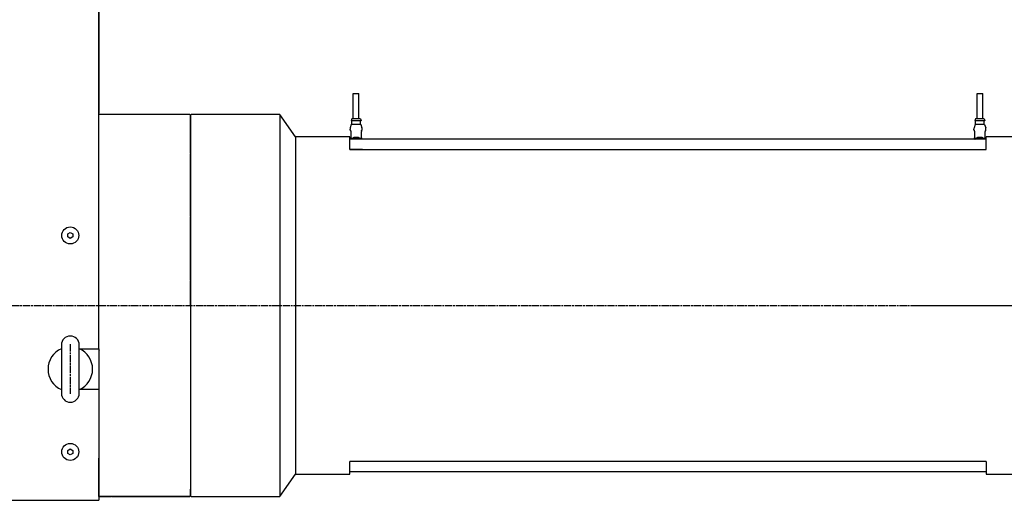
# Model space of a CAD drawing. Header units: millimetres. Extents: x 0 to 3370, y -35 to 2376.
# Tile 3 of 24: x 785 to 1558, y 832 to 1209. Entities that reach past the tile are written whole.
import ezdxf

# ---------------------------------------------------------------- set-up
doc = ezdxf.new("R2010")
doc.units = ezdxf.units.MM
doc.linetypes.add('CENTER', pattern=[2, 1.25, -0.25, 0.25, -0.25])
doc.linetypes.add('CHAIN', pattern=[0.3543, 0.2362, -0.0295, 0.0591, -0.0295])
doc.layers.add('1', color=1, linetype='CENTER')
doc.layers.add('ATA-CENTER', color=133, linetype='CENTER')
doc.styles.get("Standard").update_dxf_attribs({"font": 'gulim.ttc'})
doc.dimstyles.new('ata_L2', dxfattribs={"dimtxt": 18, "dimasz": 18, "dimexe": 9, "dimexo": 9, "dimgap": 9, "dimtad": 0, "dimtih": 1, "dimtoh": 1, "dimdec": 6, "dimdsep": 46, "dimtxsty": 'Standard', "dimcen": 0, "dimclrd": 252, "dimclre": 252, "dimclrt": 4, "dimadec": 6, "dimazin": 2, "dimtfac": 1, "dimtdec": 6, "dimtofl": 0, "dimtmove": 0, "dimatfit": 3, "dimfxl": 0, "dimtolj": 1, "dimtzin": 0, "dimlwd": 0, "dimlwe": 0, "dimarcsym": 0})

# ---------------------------------------------------------------- blocks, each defined once
blk = doc.blocks.new('*D8245')
at = {"color": 252, "lineweight": 0}
for p, q in [((677.15, 1486.31), (677.15, 1634.66)), ((1744.15, 1140.81), (1744.15, 1634.66)), ((695.15, 1625.66), (1166.82, 1625.66)), ((1726.15, 1625.66), (1254.48, 1625.66))]:
    blk.add_line(p, q, dxfattribs=at)
at = {"color": 252}
for points in [[(695.15, 1628.66), (695.15, 1622.66), (677.15, 1625.66)], [(1726.15, 1622.66), (1726.15, 1628.66), (1744.15, 1625.66)]]:
    blk.add_solid(points, dxfattribs=at)
at = {"layer": 'Defpoints', "color": 0}
for p in [(1744.15, 1625.66), (677.15, 1477.31), (1744.15, 1131.81)]:
    blk.add_point(p, dxfattribs=at)
at = {"color": 4, "insert": (1210.65, 1625.66), "char_height": 18, "attachment_point": 5}
blk.add_mtext('\\A1;(1067)', dxfattribs=at)

msp = doc.modelspace()

# ---------------------------------------------------------------- linework, layer by layer
for p, q in [((847.1527826, 1407.312701), (847.1527826, 1135.812701)), ((847.1527826, 950.812701), (847.1527826, 1253.812701)), ((1046.9027826, 1131.362701), (1046.9027826, 1151.362701)), ((1046.9027826, 1151.362701), (1051.4027826, 1151.362701)), ((1051.4027826, 1131.362701), (1051.4027826, 1151.362701)), ((1536.9027826, 1131.362701), (1536.9027826, 1151.362701)), ((1536.9027826, 1151.362701), (1541.4027826, 1151.362701)), ((1541.4027826, 1131.362701), (1541.4027826, 1151.362701)), ((918.6527826, 1134.812701), (847.6527826, 1134.812701)), ((918.6527826, 1134.812701), (919.1527826, 1134.312701)), ((919.6527826, 1134.812701), (919.1527826, 1134.312701)), ((919.1527826, 1134.312701), (919.1527826, 1104.812701)), ((919.1527826, 1134.312701), (919.1527826, 835.312701)), ((989.1527826, 1134.812701), (919.6527826, 1134.812701)), ((1001.6527826, 1117.312701), (989.1527826, 1134.812701)), ((989.1527826, 1134.812701), (989.1527826, 834.812701)), ((1045.8027826, 1131.362701), (1045.3027826, 1129.862701)), ((1053.0027826, 1129.862701), (1045.3027826, 1129.862701)), ((1052.5027826, 1131.362701), (1045.8027826, 1131.362701)), ((1045.8027826, 1127.262701), (1045.8027826, 1129.862701)), ((1052.5027826, 1131.362701), (1053.0027826, 1129.862701)), ((1052.5027826, 1127.262701), (1052.5027826, 1129.862701)), ((1535.8027826, 1131.362701), (1535.3027826, 1129.862701)), ((1543.0027826, 1129.862701), (1535.3027826, 1129.862701)), ((1542.5027826, 1131.362701), (1535.8027826, 1131.362701)), ((1535.8027826, 1127.262701), (1535.8027826, 1129.862701)), ((1542.5027826, 1131.362701), (1543.0027826, 1129.862701)), ((1542.5027826, 1127.262701), (1542.5027826, 1129.862701)), ((1044.4027826, 1123.050707), (1044.4027826, 1123.3830929)), ((1045.4076175, 1126.9250551), (1044.5523102, 1124.3184042)), ((1044.9027826, 1121.4830929), (1044.9027826, 1116.362701)), ((1052.7079162, 1127.062701), (1045.597649, 1127.062701)), ((1052.8979477, 1126.9250551), (1053.753255, 1124.3184042)), ((1053.4027826, 1116.362701), (1053.4027826, 1121.4830929)), ((1053.9027826, 1123.050707), (1053.9027826, 1123.3830929)), ((1534.4027826, 1123.050707), (1534.4027826, 1123.3830929)), ((1535.4076175, 1126.9250551), (1534.5523102, 1124.3184042)), ((1534.9027826, 1121.4830929), (1534.9027826, 1116.362701)), ((1542.7079162, 1127.062701), (1535.597649, 1127.062701)), ((1542.8979477, 1126.9250551), (1543.753255, 1124.3184042)), ((1543.4027826, 1116.362701), (1543.4027826, 1121.4830929)), ((1543.9027826, 1123.050707), (1543.9027826, 1123.3830929)), ((1044.1527826, 1117.312701), (1001.6527826, 1117.312701)), ((1001.6527826, 1117.312701), (1001.6527826, 852.312701)), ((1044.1527826, 1117.312701), (1044.1527826, 1115.312701)), ((1044.1527826, 1107.312701), (1044.1527826, 1117.312701)), ((1044.1527826, 1107.312701), (1044.1527826, 1115.312701)), ((1544.1527826, 1115.312701), (1044.1527826, 1115.312701)), ((1045.1527826, 1115.812701), (1045.1527826, 1115.412701)), ((1045.1527826, 1115.412701), (1045.1527826, 1115.312701)), ((1045.2527826, 1115.412701), (1045.1527826, 1115.412701)), ((1045.8527826, 1115.912701), (1045.2527826, 1115.912701)), ((1045.2527826, 1115.412701), (1045.3527826, 1115.412701)), ((1045.3527826, 1115.312701), (1045.3527826, 1115.412701)), ((1045.3627826, 1115.312701), (1045.3627826, 1115.402701)), ((1052.4527826, 1115.912701), (1045.8527826, 1115.912701)), ((1045.8627826, 1115.902701), (1052.4427826, 1115.902701)), ((1053.0527826, 1115.912701), (1052.4527826, 1115.912701)), ((1052.9427826, 1115.402701), (1052.9427826, 1115.312701)), ((1053.0527826, 1115.412701), (1052.9527826, 1115.412701)), ((1052.9527826, 1115.412701), (1052.9527826, 1115.312701)), ((1053.0527826, 1115.412701), (1053.1527826, 1115.412701)), ((1053.1527826, 1115.412701), (1053.1527826, 1115.812701)), ((1053.1527826, 1115.312701), (1053.1527826, 1115.412701)), ((1535.1527826, 1115.812701), (1535.1527826, 1115.412701)), ((1535.1527826, 1115.412701), (1535.1527826, 1115.312701)), ((1535.2527826, 1115.412701), (1535.1527826, 1115.412701)), ((1535.8527826, 1115.912701), (1535.2527826, 1115.912701)), ((1535.2527826, 1115.412701), (1535.3527826, 1115.412701)), ((1535.3527826, 1115.312701), (1535.3527826, 1115.412701)), ((1535.3627826, 1115.312701), (1535.3627826, 1115.402701)), ((1542.4527826, 1115.912701), (1535.8527826, 1115.912701)), ((1535.8627826, 1115.902701), (1542.4427826, 1115.902701)), ((1543.0527826, 1115.912701), (1542.4527826, 1115.912701)), ((1542.9427826, 1115.402701), (1542.9427826, 1115.312701)), ((1543.0527826, 1115.412701), (1542.9527826, 1115.412701)), ((1542.9527826, 1115.412701), (1542.9527826, 1115.312701)), ((1543.0527826, 1115.412701), (1543.1527826, 1115.412701)), ((1543.1527826, 1115.412701), (1543.1527826, 1115.812701)), ((1543.1527826, 1115.312701), (1543.1527826, 1115.412701)), ((1544.1527826, 1115.312701), (1544.1527826, 1117.312701)), ((1591.6527826, 1117.312701), (1544.1527826, 1117.312701)), ((1544.1527826, 1107.312701), (1544.1527826, 1115.312701)), ((1054.1527826, 1107.312701), (1044.1527826, 1107.312701)), ((1044.1527826, 1107.312701), (1544.1527826, 1107.312701)), ((1054.1527826, 1107.312701), (1534.1527826, 1107.312701)), ((822.6527826, 1040.9674015), (824.6527826, 1042.1221021)), ((822.6527826, 1038.6580005), (822.6527826, 1040.9674015)), ((824.6527826, 1037.5032999), (822.6527826, 1038.6580005)), ((824.6527826, 1042.1221021), (826.6527826, 1040.9674015)), ((826.6527826, 1038.6580005), (824.6527826, 1037.5032999)), ((826.6527826, 1040.9674015), (826.6527826, 1038.6580005)), ((817.6527826, 953.812701), (817.6527826, 915.812701)), ((831.6527826, 915.812701), (831.6527826, 953.812701)), ((831.6527826, 950.812701), (842.1527826, 950.812701)), ((831.6527826, 950.812701), (847.1527826, 950.812701)), ((847.1527826, 950.812701), (847.1527826, 918.812701)), ((847.1527826, 949.312701), (847.6527826, 949.812701)), ((842.1527826, 918.812701), (831.6527826, 918.812701)), ((847.1527826, 918.812701), (831.6527826, 918.812701)), ((847.1527826, 918.812701), (847.1527826, 831.812701)), ((822.6527826, 870.9674015), (824.6527826, 872.1221021)), ((822.6527826, 868.6580005), (822.6527826, 870.9674015)), ((824.6527826, 867.5032999), (822.6527826, 868.6580005)), ((824.6527826, 872.1221021), (826.6527826, 870.9674015)), ((826.6527826, 868.6580005), (824.6527826, 867.5032999)), ((826.6527826, 870.9674015), (826.6527826, 868.6580005)), ((847.1527826, 834.812701), (847.1527826, 864.812701)), ((919.1527826, 864.812701), (919.1527826, 835.312701)), ((1044.1527826, 852.312701), (1044.1527826, 862.312701)), ((1544.1527826, 862.312701), (1044.1527826, 862.312701)), ((1544.1527826, 862.312701), (1544.1527826, 852.312701)), ((989.1527826, 834.812701), (1001.6527826, 852.312701)), ((1001.6527826, 852.312701), (1044.1527826, 852.312701)), ((1044.1527826, 854.312701), (1544.1527826, 854.312701)), ((1544.1527826, 852.312701), (1591.6527826, 852.312701)), ((847.6527826, 834.812701), (847.1527826, 835.312701)), ((919.1527826, 835.312701), (918.6527826, 834.812701)), ((919.1527826, 835.312701), (919.6527826, 834.812701)), ((677.6527826, 831.812701), (847.1527826, 831.812701)), ((918.6527826, 834.812701), (847.6527826, 834.812701)), ((919.6527826, 834.812701), (989.1527826, 834.812701))]:
    msp.add_line(p, q)
for centre in [(824.6527826, 1039.812701), (824.6527826, 869.812701)]:
    msp.add_circle(centre, 6.7)
for centre, radius, start, end in [((1047.4027826, 1123.3830929), 3, 161.8340434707, 180), ((1045.597649, 1126.862701), 0.2, 90, 161.834043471), ((1045.6027826, 1127.262701), 0.2, 270, 0), ((1052.7027826, 1127.262701), 0.2, 180, 270), ((1052.7079162, 1126.862701), 0.2, 18.1659565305, 90), ((1050.9027826, 1123.3830929), 3, 0, 18.1659565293), ((1537.4027826, 1123.3830929), 3, 161.8340434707, 180), ((1535.597649, 1126.862701), 0.2, 90, 161.834043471), ((1535.6027826, 1127.262701), 0.2, 270, 0), ((1542.7027826, 1127.262701), 0.2, 180, 270), ((1542.7079162, 1126.862701), 0.2, 18.1659565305, 90), ((1540.9027826, 1123.3830929), 3, 0, 18.1659565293), ((1045.2527826, 1115.812701), 0.1, 90, 180), ((1045.8527826, 1115.412701), 0.5, 90, 180), ((1045.8627826, 1115.402701), 0.5, 90, 180), ((1049.1527826, 1111.862701), 5, 54.0959314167, 125.9040685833), ((1049.1527826, 1111.862701), 4.7, 59.5082382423, 120.4917617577), ((1049.1527826, 1111.862701), 4.1, 81.0427839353, 98.9572160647), ((1052.4427826, 1115.402701), 0.5, 0, 90), ((1052.4527826, 1115.412701), 0.5, 0, 90), ((1053.0527826, 1115.812701), 0.1, 0, 90), ((1535.2527826, 1115.812701), 0.1, 90, 180), ((1535.8527826, 1115.412701), 0.5, 90, 180), ((1535.8627826, 1115.402701), 0.5, 90, 180), ((1539.1527826, 1111.862701), 5, 54.0959314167, 125.9040685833), ((1539.1527826, 1111.862701), 4.7, 59.5082382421, 120.4917617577), ((1539.1527826, 1111.862701), 4.1, 81.0427839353, 98.9572160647), ((1542.4427826, 1115.402701), 0.5, 0, 90), ((1542.4527826, 1115.412701), 0.5, 0, 90), ((1543.0527826, 1115.812701), 0.1, 0, 90), ((824.6527826, 953.812701), 7, 0, 180), ((824.6527826, 934.812701), 17.5, 113.5781784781, 246.4218215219), ((824.6527826, 934.812701), 17.5, 293.5781784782, 66.4218215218), ((824.6527826, 915.812701), 7, 180, 0)]:
    msp.add_arc(centre, radius, start, end)
for points in [[(1044.4019315, 1123.0507078), (1044.4019111, 1123.0506635), (1044.4019008, 1123.050605), (1044.4019009, 1123.0505324)], [(1044.6368936, 1122.6012859), (1044.6762434, 1122.5234241), (1044.7184938, 1122.4308456), (1044.7573574, 1122.3219956)], [(1044.7897271, 1122.2226546), (1044.7712829, 1122.2817251), (1044.752032, 1122.3370922), (1044.7326376, 1122.3881433)], [(1044.7897271, 1122.2226546), (1044.7716174, 1122.2806539), (1044.7529337, 1122.3344939), (1044.7340625, 1122.3843926)], [(1044.8995337, 1121.6044629), (1044.9016622, 1121.5641608), (1044.9027826, 1121.5236414), (1044.9027826, 1121.4830929)], [(1053.4958534, 1122.155961), (1053.4506581, 1121.9917775), (1053.4163952, 1121.8006967), (1053.4060315, 1121.6044629)], [(1053.7012041, 1122.6710723), (1053.7644149, 1122.7883816), (1053.8185146, 1122.861669), (1053.8457592, 1122.900949)], [(1053.9036337, 1123.0507078), (1053.9036542, 1123.0506635), (1053.9036644, 1123.050605), (1053.9036643, 1123.0505324)], [(1534.4019315, 1123.0507078), (1534.4019111, 1123.0506635), (1534.4019008, 1123.050605), (1534.4019009, 1123.0505324)], [(1534.6368936, 1122.6012859), (1534.6762434, 1122.5234241), (1534.7184938, 1122.4308456), (1534.7573574, 1122.3219956)], [(1534.7897271, 1122.2226546), (1534.7712829, 1122.2817251), (1534.7520288, 1122.3369879), (1534.7326359, 1122.3880437)], [(1534.7897271, 1122.2226546), (1534.7716174, 1122.2806539), (1534.7529337, 1122.3344939), (1534.7340625, 1122.3843926)], [(1534.8995337, 1121.6044629), (1534.9016622, 1121.5641608), (1534.9027826, 1121.5236414), (1534.9027826, 1121.4830929)], [(1543.4958534, 1122.155961), (1543.4506581, 1121.9917775), (1543.4163952, 1121.8006967), (1543.4060315, 1121.6044629)], [(1543.7012041, 1122.6710723), (1543.7644149, 1122.7883816), (1543.8185146, 1122.861669), (1543.8457592, 1122.900949)], [(1543.9036337, 1123.0507078), (1543.9036542, 1123.0506635), (1543.9036644, 1123.050605), (1543.9036643, 1123.0505324)], [(1053.4059232, 1116.2423124), (1053.4038635, 1116.2822781), (1053.4027826, 1116.3224671), (1053.4027826, 1116.362701)], [(1053.6356225, 1115.312701), (1053.596052, 1115.3964063), (1053.555311, 1115.4943938), (1053.5195095, 1115.6077376)], [(1543.4059232, 1116.2423124), (1543.4038635, 1116.2822781), (1543.4027826, 1116.3224671), (1543.4027826, 1116.362701)], [(1543.6356225, 1115.312701), (1543.596052, 1115.3964063), (1543.555311, 1115.4943938), (1543.5195095, 1115.6077376)]]:
    msp.add_open_spline(points, degree=3)
for points, knots in [([(1044.459806, 1122.900949), (1044.4509721, 1122.9136854), (1044.4434536, 1122.9248972), (1044.4331554, 1122.9417175), (1044.4299357, 1122.9469462), (1044.4223, 1122.9619611), (1044.4187789, 1122.9689588), (1044.4116527, 1122.9884477), (1044.4085678, 1122.9983471), (1044.4035894, 1123.0219756), (1044.4019157, 1123.0362152), (1044.4019009, 1123.0505324)], [0, 0, 0, 0, 0.022971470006, 0.022971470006, 0.034367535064, 0.034367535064, 0.040556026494, 0.040556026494, 0.044492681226, 0.044492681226, 0.048992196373, 0.048992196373, 0.048992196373, 0.048992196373]), ([(1044.459806, 1122.900949), (1044.4586507, 1122.9026147), (1044.42992, 1122.9442572), (1044.4346277, 1122.9452239), (1044.4633999, 1122.9031295)], [0.42248596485, 0.42248596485, 0.42248596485, 0.42248596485, 0.42857142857, 0.58042167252, 0.58042167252, 0.58042167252, 0.58042167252]), ([(1044.6368936, 1122.6012859), (1044.5783681, 1122.7170907), (1044.5267922, 1122.8037671), (1044.4810721, 1122.8767052), (1044.4708608, 1122.892214), (1044.4633999, 1122.9031295)], [0, 0, 0, 0, 0.070625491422, 0.070625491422, 0.096970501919, 0.096970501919, 0.096970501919, 0.096970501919]), ([(1044.8995337, 1121.6044629), (1044.8935034, 1121.7186455), (1044.8792323, 1121.8317034), (1044.8394748, 1122.0472811), (1044.8129758, 1122.1514821), (1044.7753074, 1122.2703228), (1044.7664056, 1122.2966533), (1044.7573574, 1122.3219956)], [0, 0, 0, 0, 0.034494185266, 0.034494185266, 0.070853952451, 0.070853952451, 0.081689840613, 0.081689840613, 0.081689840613, 0.081689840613]), ([(1053.4353761, 1121.886717), (1053.4169072, 1121.7733752), (1053.405473, 1121.650937), (1053.4029262, 1121.5137935), (1053.4027826, 1121.4984414), (1053.4027826, 1121.4830929)], [0, 0, 0, 0, 0.036577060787, 0.036577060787, 0.041181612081, 0.041181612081, 0.041181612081, 0.041181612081]), ([(1053.4992647, 1122.1682266), (1053.4795282, 1122.0979586), (1053.4616548, 1122.0221025), (1053.4269201, 1121.8363075), (1053.4121842, 1121.7209625), (1053.4060315, 1121.6044629)], [0.020323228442, 0.020323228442, 0.020323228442, 0.020323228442, 0.046355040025, 0.046355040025, 0.081549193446, 0.081549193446, 0.081549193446, 0.081549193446]), ([(1053.4353761, 1121.886717), (1053.4441688, 1121.9406773), (1053.466495, 1122.0531381), (1053.4970971, 1122.1622111), (1053.5145155, 1122.2184186), (1053.5158381, 1122.2226546)], [0.075641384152, 0.075641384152, 0.075641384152, 0.075641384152, 0.107142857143, 0.142857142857, 0.145784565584, 0.145784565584, 0.145784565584, 0.145784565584]), ([(1053.7012041, 1122.6710723), (1053.6764863, 1122.6251999), (1053.64982, 1122.5715579), (1053.5870918, 1122.4288397), (1053.5500736, 1122.3322994), (1053.5158381, 1122.2226546)], [0, 0, 0, 0, 0.032685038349, 0.032685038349, 0.075239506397, 0.075239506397, 0.075239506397, 0.075239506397]), ([(1053.7829818, 1122.8091991), (1053.7688323, 1122.7854243), (1053.7529579, 1122.7579571), (1053.7150771, 1122.6900109), (1053.6922818, 1122.6480035), (1053.6686717, 1122.6012859)], [0.044478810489, 0.044478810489, 0.044478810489, 0.044478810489, 0.068505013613, 0.068505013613, 0.09699652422, 0.09699652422, 0.09699652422, 0.09699652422]), ([(1053.7821962, 1122.807952), (1053.7624789, 1122.7747774), (1053.7267804, 1122.7122812), (1053.684417, 1122.6324413), (1053.6686717, 1122.6012859)], [0.65581319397, 0.65581319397, 0.65581319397, 0.65581319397, 0.714285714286, 0.74727807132, 0.74727807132, 0.74727807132, 0.74727807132]), ([(1053.9036643, 1123.0505324), (1053.903655, 1123.0415821), (1053.9030212, 1123.0327121), (1053.9008508, 1123.0165559), (1053.8993908, 1123.009134), (1053.8951381, 1122.9919519), (1053.8920388, 1122.983001), (1053.8872555, 1122.9708052), (1053.8853461, 1122.966551), (1053.8812362, 1122.9578184), (1053.8792725, 1122.9540905), (1053.8735387, 1122.9435108), (1053.8704921, 1122.9385215), (1053.8609455, 1122.9231882), (1053.8538497, 1122.9126135), (1053.8457592, 1122.900949)], [0, 0, 0, 0, 0.002812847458, 0.002812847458, 0.005364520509, 0.005364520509, 0.009288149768, 0.009288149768, 0.012472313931, 0.012472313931, 0.017212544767, 0.017212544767, 0.027993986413, 0.027993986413, 0.04903223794, 0.04903223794, 0.04903223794, 0.04903223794]), ([(1534.459806, 1122.900949), (1534.4509721, 1122.9136854), (1534.4434536, 1122.9248972), (1534.4331554, 1122.9417175), (1534.4299357, 1122.9469462), (1534.4223, 1122.9619611), (1534.4187789, 1122.9689588), (1534.4116527, 1122.9884477), (1534.4085678, 1122.9983471), (1534.4035894, 1123.0219756), (1534.4019157, 1123.0362152), (1534.4019009, 1123.0505324)], [0, 0, 0, 0, 0.022971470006, 0.022971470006, 0.034367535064, 0.034367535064, 0.040556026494, 0.040556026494, 0.044492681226, 0.044492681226, 0.048992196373, 0.048992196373, 0.048992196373, 0.048992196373]), ([(1534.459806, 1122.900949), (1534.4586507, 1122.9026147), (1534.42992, 1122.9442572), (1534.4346277, 1122.9452239), (1534.4633999, 1122.9031295)], [0.42248596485, 0.42248596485, 0.42248596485, 0.42248596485, 0.42857142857, 0.58042167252, 0.58042167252, 0.58042167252, 0.58042167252]), ([(1534.6368936, 1122.6012859), (1534.5783681, 1122.7170907), (1534.5267922, 1122.8037671), (1534.4810721, 1122.8767052), (1534.4708608, 1122.892214), (1534.4633999, 1122.9031295)], [0, 0, 0, 0, 0.070625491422, 0.070625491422, 0.096970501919, 0.096970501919, 0.096970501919, 0.096970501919]), ([(1534.8995337, 1121.6044629), (1534.8935034, 1121.7186455), (1534.8792323, 1121.8317034), (1534.8394748, 1122.0472811), (1534.8129758, 1122.1514821), (1534.7753074, 1122.2703228), (1534.7664056, 1122.2966533), (1534.7573574, 1122.3219956)], [0, 0, 0, 0, 0.034494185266, 0.034494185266, 0.070853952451, 0.070853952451, 0.081689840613, 0.081689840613, 0.081689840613, 0.081689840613]), ([(1543.4353761, 1121.886717), (1543.4169072, 1121.7733752), (1543.405473, 1121.650937), (1543.4029262, 1121.5137935), (1543.4027826, 1121.4984414), (1543.4027826, 1121.4830929)], [0, 0, 0, 0, 0.036577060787, 0.036577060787, 0.041181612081, 0.041181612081, 0.041181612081, 0.041181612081]), ([(1543.4993187, 1122.1679534), (1543.4795824, 1122.0976733), (1543.4616548, 1122.0221025), (1543.4269201, 1121.8363075), (1543.4121842, 1121.7209625), (1543.4060315, 1121.6044629)], [0.020323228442, 0.020323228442, 0.020323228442, 0.020323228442, 0.046355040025, 0.046355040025, 0.081549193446, 0.081549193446, 0.081549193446, 0.081549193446]), ([(1543.4353761, 1121.886717), (1543.4441688, 1121.9406773), (1543.466495, 1122.0531381), (1543.4970971, 1122.1622111), (1543.5145155, 1122.2184186), (1543.5158381, 1122.2226546)], [0.075641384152, 0.075641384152, 0.075641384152, 0.075641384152, 0.107142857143, 0.142857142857, 0.145784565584, 0.145784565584, 0.145784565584, 0.145784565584]), ([(1543.7012041, 1122.6710723), (1543.6764863, 1122.6251999), (1543.64982, 1122.5715579), (1543.5870918, 1122.4288397), (1543.5500736, 1122.3322994), (1543.5158381, 1122.2226546)], [0, 0, 0, 0, 0.032685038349, 0.032685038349, 0.075239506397, 0.075239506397, 0.075239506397, 0.075239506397]), ([(1543.7830185, 1122.8092184), (1543.7688502, 1122.7854269), (1543.7529579, 1122.7579571), (1543.7150771, 1122.6900109), (1543.6922818, 1122.6480035), (1543.6686717, 1122.6012859)], [0.044478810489, 0.044478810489, 0.044478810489, 0.044478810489, 0.068505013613, 0.068505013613, 0.09699652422, 0.09699652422, 0.09699652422, 0.09699652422]), ([(1543.7821962, 1122.807952), (1543.7624789, 1122.7747774), (1543.7267804, 1122.7122812), (1543.684417, 1122.6324413), (1543.6686717, 1122.6012859)], [0.65581319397, 0.65581319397, 0.65581319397, 0.65581319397, 0.714285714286, 0.74727807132, 0.74727807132, 0.74727807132, 0.74727807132]), ([(1543.9036643, 1123.0505324), (1543.903655, 1123.0415821), (1543.9030212, 1123.0327121), (1543.9008508, 1123.0165559), (1543.8993908, 1123.009134), (1543.8951381, 1122.9919519), (1543.8920388, 1122.983001), (1543.8872555, 1122.9708052), (1543.8853461, 1122.966551), (1543.8812362, 1122.9578184), (1543.8792725, 1122.9540905), (1543.8735387, 1122.9435108), (1543.8704921, 1122.9385215), (1543.8609455, 1122.9231882), (1543.8538497, 1122.9126135), (1543.8457592, 1122.900949)], [0, 0, 0, 0, 0.002812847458, 0.002812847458, 0.005364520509, 0.005364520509, 0.009288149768, 0.009288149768, 0.012472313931, 0.012472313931, 0.017212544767, 0.017212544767, 0.027993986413, 0.027993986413, 0.04903223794, 0.04903223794, 0.04903223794, 0.04903223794]), ([(1044.6724151, 1115.312701), (1044.6756398, 1115.3198274), (1044.6788751, 1115.3270707), (1044.7178516, 1115.4155244), (1044.7551713, 1115.5126273), (1044.7896604, 1115.6230448)], [0.028915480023, 0.028915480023, 0.028915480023, 0.028915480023, 0.032805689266, 0.032805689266, 0.075664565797, 0.075664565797, 0.075664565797, 0.075664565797]), ([(1044.8704032, 1115.9625824), (1044.8615437, 1115.9075825), (1044.8510324, 1115.8538662), (1044.8390786, 1115.8019322), (1044.8257854, 1115.7441791), (1044.8107966, 1115.6885733), (1044.7949371, 1115.6363422), (1044.7935491, 1115.6317712), (1044.7921572, 1115.6272254), (1044.7907614, 1115.6227047)], [0.075027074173, 0.075027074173, 0.075027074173, 0.075027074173, 0.107142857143, 0.107142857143, 0.107142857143, 0.142857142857, 0.142857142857, 0.142857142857, 0.145982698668, 0.145982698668, 0.145982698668, 0.145982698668]), ([(1044.8145278, 1115.7066406), (1044.8322112, 1115.7729614), (1044.8481644, 1115.8438579), (1044.879932, 1116.0198025), (1044.8935931, 1116.129763), (1044.8994955, 1116.2408259)], [0.0201344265, 0.0201344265, 0.0201344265, 0.0201344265, 0.044178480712, 0.044178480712, 0.077732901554, 0.077732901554, 0.077732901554, 0.077732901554]), ([(1044.8707325, 1115.9625047), (1044.8890636, 1116.0759741), (1044.900333, 1116.1984776), (1044.9026606, 1116.3344112), (1044.9027826, 1116.3485575), (1044.9027826, 1116.362701)], [0, 0, 0, 0, 0.036569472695, 0.036569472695, 0.040812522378, 0.040812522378, 0.040812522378, 0.040812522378]), ([(1053.4027826, 1116.362701), (1053.4027826, 1116.2561416), (1053.4108119, 1116.1486152), (1053.4386484, 1115.9385369), (1053.4593986, 1115.8342797), (1053.5111521, 1115.6301766), (1053.5438561, 1115.5316301), (1053.5771006, 1115.4467334)], [0, 0, 0, 0, 0.03196783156, 0.03196783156, 0.06597153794, 0.06597153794, 0.10501531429, 0.10501531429, 0.10501531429, 0.10501531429]), ([(1053.4027826, 1116.362701), (1053.4027826, 1116.1034833), (1053.4647515, 1115.7610079), (1053.5542896, 1115.5049879), (1053.5770794, 1115.4467863)], [0, 0, 0, 0, 0.14285714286, 0.18990323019, 0.18990323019, 0.18990323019, 0.18990323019]), ([(1053.4059232, 1116.2423124), (1053.4118142, 1116.1280068), (1053.4258749, 1116.0147941), (1053.4650317, 1115.8008445), (1053.4909289, 1115.6982205), (1053.5195095, 1115.6077376)], [0, 0, 0, 0, 0.03452604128, 0.03452604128, 0.070302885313, 0.070302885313, 0.070302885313, 0.070302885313]), ([(1534.6724151, 1115.312701), (1534.6756396, 1115.3198271), (1534.6788748, 1115.3270702), (1534.7178516, 1115.4155244), (1534.7551713, 1115.5126273), (1534.7896604, 1115.6230448)], [0.028915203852, 0.028915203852, 0.028915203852, 0.028915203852, 0.032805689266, 0.032805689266, 0.075664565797, 0.075664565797, 0.075664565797, 0.075664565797]), ([(1534.8704032, 1115.9625824), (1534.8615437, 1115.9075825), (1534.8510324, 1115.8538662), (1534.8390786, 1115.8019322), (1534.8257854, 1115.7441791), (1534.8107966, 1115.6885733), (1534.7949371, 1115.6363422), (1534.7935491, 1115.6317712), (1534.7921572, 1115.6272254), (1534.7907614, 1115.6227047)], [0.075027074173, 0.075027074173, 0.075027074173, 0.075027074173, 0.107142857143, 0.107142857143, 0.107142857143, 0.142857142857, 0.142857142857, 0.142857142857, 0.145982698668, 0.145982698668, 0.145982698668, 0.145982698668]), ([(1534.8144906, 1115.7068358), (1534.8321743, 1115.7731395), (1534.8481644, 1115.8438579), (1534.879932, 1116.0198025), (1534.8935931, 1116.129763), (1534.8994955, 1116.2408259)], [0.0201344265, 0.0201344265, 0.0201344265, 0.0201344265, 0.044178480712, 0.044178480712, 0.077732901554, 0.077732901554, 0.077732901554, 0.077732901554]), ([(1534.8707325, 1115.9625047), (1534.8890636, 1116.0759741), (1534.900333, 1116.1984776), (1534.9026606, 1116.3344112), (1534.9027826, 1116.3485575), (1534.9027826, 1116.362701)], [0, 0, 0, 0, 0.036569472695, 0.036569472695, 0.040812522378, 0.040812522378, 0.040812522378, 0.040812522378]), ([(1543.4027826, 1116.362701), (1543.4027826, 1116.2561416), (1543.4108119, 1116.1486152), (1543.4386484, 1115.9385369), (1543.4593986, 1115.8342797), (1543.5111521, 1115.6301766), (1543.5438568, 1115.5316348), (1543.5771006, 1115.4467334)], [0, 0, 0, 0, 0.03196783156, 0.03196783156, 0.06597153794, 0.06597153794, 0.10501531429, 0.10501531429, 0.10501531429, 0.10501531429]), ([(1543.4027826, 1116.362701), (1543.4027826, 1116.1034833), (1543.4647515, 1115.7610079), (1543.5542896, 1115.5049879), (1543.5770794, 1115.4467863)], [0, 0, 0, 0, 0.14285714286, 0.18990323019, 0.18990323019, 0.18990323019, 0.18990323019]), ([(1543.4059232, 1116.2423124), (1543.4118142, 1116.1280068), (1543.4258749, 1116.0147941), (1543.4650317, 1115.8008445), (1543.4909289, 1115.6982205), (1543.5195095, 1115.6077376)], [0, 0, 0, 0, 0.03452604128, 0.03452604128, 0.070302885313, 0.070302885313, 0.070302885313, 0.070302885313])]:
    msp.add_open_spline(points, degree=3, knots=knots)
at = {"layer": '1'}
for p, q in [((919.1527826, 1134.312701), (918.6527826, 1134.812701)), ((919.1527826, 1105.312701), (919.1527826, 1134.312701)), ((919.1527826, 1118.312701), (919.1527826, 1128.812701)), ((919.1527826, 984.812701), (919.1527826, 1105.312701)), ((847.6527826, 949.812701), (847.1527826, 949.312701)), ((847.1527826, 840.812701), (847.1527826, 851.312701)), ((919.1527826, 851.312701), (919.1527826, 840.812701)), ((847.1527826, 840.812701), (847.1527826, 835.312701)), ((847.1527826, 835.312701), (847.6527826, 834.812701)), ((918.6527826, 834.812701), (919.1527826, 835.312701)), ((919.1527826, 835.312701), (919.1527826, 840.812701)), ((847.6527826, 834.812701), (918.6527826, 834.812701))]:
    msp.add_line(p, q, dxfattribs=at)
at = {"layer": 'ATA-CENTER', "linetype": 'CHAIN', "ltscale": 23.990969}
for p, q in [((651.5198028, 984.81232), (1780.6527826, 984.81232)), ((1485.6527826, 984.81232), (2202.6203922, 984.81232)), ((824.6527826, 954.312701), (824.6527826, 915.312701))]:
    msp.add_line(p, q, dxfattribs=at)

# ---------------------------------------------------------------- dimensions: what is measured, and where the dimension line sits
dim = msp.add_linear_dim(base=(1744.1527826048, 1625.6571351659), p1=(677.1527826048, 1477.3127010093), p2=(1744.1527826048, 1131.8127010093), text='(<>)', dimstyle='ata_L2', override={"dimtfill": 0})
dim.commit()
dim.dimension.update_dxf_attribs({"geometry": '*D8245', "text_midpoint": (1210.6527826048, 1625.6571351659)})

doc.saveas('drawing.dxf')
